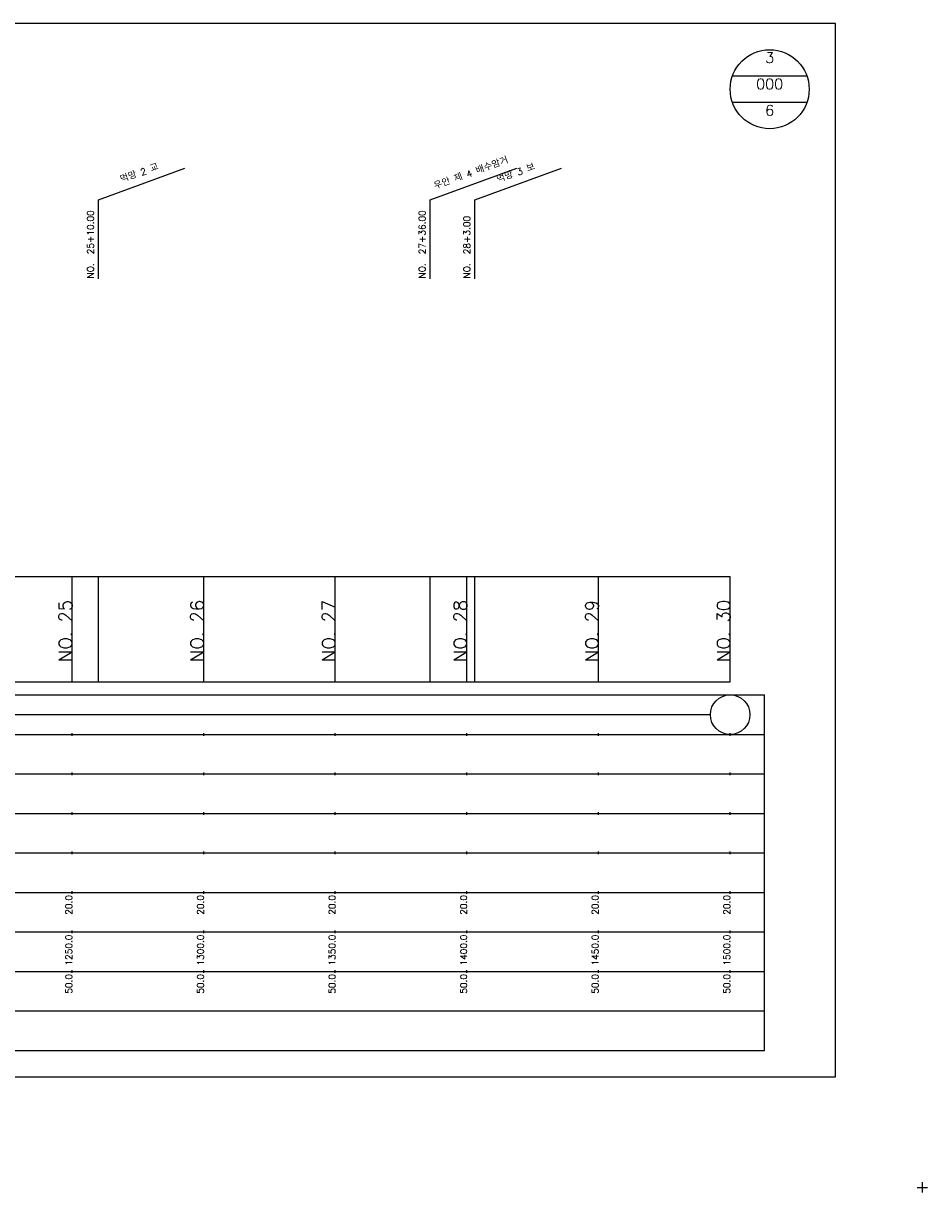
# Model space of a CAD drawing. Extents: x -2 to 685, y -2 to 1891.
# Tile 6 of 8: x 342 to 685, y 964 to 1408. Entities that reach past the tile are written whole.
import ezdxf
from ezdxf.enums import TextEntityAlignment as Align

# ---------------------------------------------------------------- set-up
doc = ezdxf.new("R2010")
doc.units = 0
doc.header["$LTSCALE"] = 5
for name, color, linetype in [('BOX', 5, 'CONTINUOUS'), ('DT1', 3, 'CONTINUOUS'), ('DT2', 6, 'CONTINUOUS'), ('LT1', 4, 'CONTINUOUS'), ('ST1', 7, 'CONTINUOUS')]:
    doc.layers.add(name, color=color, linetype=linetype)
doc.styles.add('GHS', font='ROMANS.shx', dxfattribs={"bigfont": 'GHS.shx'})

msp = doc.modelspace()

# ---------------------------------------------------------------- linework, layer by layer
at = {"layer": 'BOX'}
msp.add_lwpolyline([(50, 1008), (650, 1008), (650, 1408), (50, 1408), (50, 1008)], dxfattribs=at)
at = {"layer": 'DT1'}
for p, q in [((360, 1189.58), (360, 1190.58)), ((410, 1189.58), (410, 1190.58)), ((460, 1189.58), (460, 1190.58)), ((510, 1189.58), (510, 1190.58)), ((560, 1189.58), (560, 1190.58)), ((610, 1189.58), (610, 1190.58))]:
    msp.add_line(p, q, dxfattribs=at)
at = {"layer": 'LT1', "linetype": 'CONTINUOUS'}
for p, q in [((370, 1341), (402.89, 1352.97)), ((496, 1341), (528.89, 1352.97)), ((513, 1341), (545.89, 1352.97)), ((370, 1311), (370, 1341)), ((496, 1311), (496, 1341)), ((513, 1311), (513, 1341))]:
    msp.add_line(p, q, dxfattribs=at)
at = {"layer": 'LT1'}
for p, q in [((360, 1158), (360, 1198)), ((370, 1158), (370, 1198)), ((410, 1158), (410, 1198)), ((460, 1158), (460, 1198)), ((496, 1158), (496, 1198)), ((510, 1158), (510, 1198)), ((513, 1158), (513, 1198)), ((560, 1158), (560, 1198)), ((610, 1158), (610, 1198)), ((110, 1158), (610, 1158)), ((360, 1137.5), (360, 1138.5)), ((410, 1137.5), (410, 1138.5)), ((460, 1137.5), (460, 1138.5)), ((510, 1137.5), (510, 1138.5)), ((560, 1137.5), (560, 1138.5)), ((610, 1137.5), (610, 1138.5)), ((360, 1122.5), (360, 1123.5)), ((410, 1122.5), (410, 1123.5)), ((460, 1122.5), (460, 1123.5)), ((510, 1122.5), (510, 1123.5)), ((560, 1122.5), (560, 1123.5)), ((610, 1122.5), (610, 1123.5)), ((360, 1107.5), (360, 1108.5)), ((410, 1107.5), (410, 1108.5)), ((460, 1107.5), (460, 1108.5)), ((510, 1107.5), (510, 1108.5)), ((560, 1107.5), (560, 1108.5)), ((610, 1107.5), (610, 1108.5)), ((360, 1092.5), (360, 1093.5)), ((410, 1092.5), (410, 1093.5)), ((460, 1092.5), (460, 1093.5)), ((510, 1092.5), (510, 1093.5)), ((560, 1092.5), (560, 1093.5)), ((610, 1092.5), (610, 1093.5)), ((360, 1077.5), (360, 1078.5)), ((410, 1077.5), (410, 1078.5)), ((460, 1077.5), (460, 1078.5)), ((510, 1077.5), (510, 1078.5)), ((560, 1077.5), (560, 1078.5)), ((610, 1077.5), (610, 1078.5)), ((360, 1062.5), (360, 1063.5)), ((410, 1062.5), (410, 1063.5)), ((460, 1062.5), (460, 1063.5)), ((510, 1062.5), (510, 1063.5)), ((560, 1062.5), (560, 1063.5)), ((610, 1062.5), (610, 1063.5)), ((360, 1047.5), (360, 1048.5)), ((410, 1047.5), (410, 1048.5)), ((460, 1047.5), (460, 1048.5)), ((510, 1047.5), (510, 1048.5)), ((560, 1047.5), (560, 1048.5)), ((610, 1047.5), (610, 1048.5))]:
    msp.add_line(p, q, dxfattribs=at)
msp.add_lwpolyline([(110, 1198), (160, 1198), (210, 1198), (260, 1198), (310, 1198), (360, 1198), (410, 1198), (460, 1198), (510, 1198), (560, 1198), (610, 1198)], dxfattribs=at)
at = {"layer": 'ST1', "linetype": 'CONTINUOUS'}
for p, q in [((639.14, 1388), (610.86, 1388)), ((639.14, 1378), (610.86, 1378)), ((117.5, 1145.5), (602.5, 1145.5))]:
    msp.add_line(p, q, dxfattribs=at)
at = {"layer": 'ST1'}
for p, q in [((80, 1153), (623, 1153)), ((623, 1018), (623, 1153)), ((87.5, 1138), (623, 1138)), ((80, 1123), (623, 1123)), ((87.5, 1108), (623, 1108)), ((80, 1093), (623, 1093)), ((80, 1078), (623, 1078)), ((80, 1063), (623, 1063)), ((80, 1048), (623, 1048)), ((80, 1033), (623, 1033)), ((80, 1018), (623, 1018)), ((683, 964), (683, 968)), ((681, 966), (685, 966))]:
    msp.add_line(p, q, dxfattribs=at)
at = {"layer": 'ST1', "linetype": 'CONTINUOUS'}
for centre, radius in [((625, 1383), 15), ((610, 1145.5), 7.5)]:
    msp.add_circle(centre, radius, dxfattribs=at)

# ---------------------------------------------------------------- texts
at = {"layer": 'DT1', "linetype": 'CONTINUOUS', "style": 'GHS'}
for s, p in [('먹망 2 교', (386, 1349.99)), ('우안 제 4 배수암거', (512, 1349.99)), ('먹망 3 보', (529, 1349.99))]:
    msp.add_text(s, height=2.5, rotation=20, dxfattribs=at).set_placement(p, align=Align.CENTER)
for s, p in [('NO.  25+10.00', (368.25, 1311.12)), ('NO.  27+36.00', (494.25, 1311.12)), ('NO.  28+3.00', (511.25, 1311.12))]:
    msp.add_text(s, height=2.5, rotation=90, dxfattribs=at).set_placement(p)
at = {"layer": 'DT1', "style": 'GHS'}
for s, height, p in [('NO. 25', 5, (360, 1189.08)), ('NO. 26', 5, (410, 1189.08)), ('NO. 27', 5, (460, 1189.08)), ('NO. 28', 5, (510, 1189.08)), ('NO. 29', 5, (560, 1189.08)), ('NO. 30', 5, (610, 1189.08)), (' 20.0', 2.5, (360, 1077)), (' 20.0', 2.5, (410, 1077)), (' 20.0', 2.5, (460, 1077)), (' 20.0', 2.5, (510, 1077)), (' 20.0', 2.5, (560, 1077)), (' 20.0', 2.5, (610, 1077)), ('  1250.0', 2.5, (360, 1062)), ('  1300.0', 2.5, (410, 1062)), ('  1350.0', 2.5, (460, 1062)), ('  1400.0', 2.5, (510, 1062)), ('  1450.0', 2.5, (560, 1062)), ('  1500.0', 2.5, (610, 1062)), ('  50.0', 2.5, (360, 1047)), ('  50.0', 2.5, (410, 1047)), ('  50.0', 2.5, (460, 1047)), ('  50.0', 2.5, (510, 1047)), ('  50.0', 2.5, (560, 1047)), ('  50.0', 2.5, (610, 1047))]:
    msp.add_text(s, height=height, rotation=90, dxfattribs=at).set_placement(p, align=Align.RIGHT)
at = {"layer": 'DT2', "linetype": 'CONTINUOUS', "style": 'GHS'}
for s, p in [('3', (625, 1393)), ('000', (625, 1383)), ('6', (625, 1373))]:
    msp.add_text(s, height=4, dxfattribs=at).set_placement(p, align=Align.CENTER)

doc.saveas('drawing.dxf')
